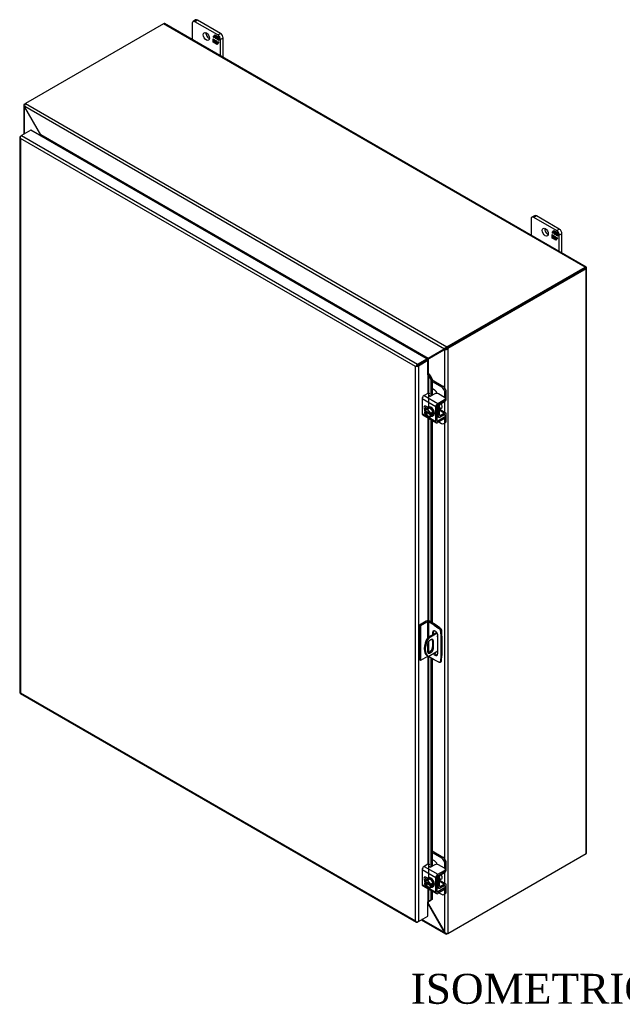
# Model space of a CAD drawing. Header units: inches. Extents: x 6 to 235, y 0 to 158.
# Tile 7 of 8: x 175 to 205, y 109 to 158. Entities that reach past the tile are written whole.
import ezdxf
from ezdxf.enums import TextEntityAlignment as Align

# ---------------------------------------------------------------- set-up
doc = ezdxf.new("R2010")
doc.units = ezdxf.units.IN
doc.header["$MEASUREMENT"] = 0
for name, color, linetype in [('COM40153-1', 7, 'CONTINUOUS'), ('COM40153-2', 7, 'CONTINUOUS'), ('COM42667', 7, 'CONTINUOUS'), ('COM42780', 7, 'CONTINUOUS'), ('COM48454', 7, 'CONTINUOUS'), ('COM71780-21', 7, 'CONTINUOUS'), ('DEFAULT', 7, 'CONTINUOUS'), ('FET07710', 7, 'CONTINUOUS'), ('SCC19011', 7, 'CONTINUOUS'), ('WAF25035', 7, 'CONTINUOUS')]:
    doc.layers.add(name, color=color, linetype=linetype)
doc.styles.add('SEACAD_TIMES_NEW_ROMAN', font='times.ttf')

msp = doc.modelspace()

# ---------------------------------------------------------------- linework, layer by layer
at = {"layer": 'COM40153-1', "color": 7}
for p, q in [((195.913, 127.306), (195.467, 127.049)), ((195.94, 127.263), (195.518, 127.019)), ((196.13, 127.479), (196.146, 127.47)), ((196.178, 127.12), (196.178, 127.426)), ((195.467, 127.049), (195.518, 127.019)), ((195.707, 126.876), (195.758, 126.847)), ((195.707, 126.876), (195.707, 126.58)), ((195.758, 126.55), (195.758, 126.847)), ((195.449, 126.668), (195.449, 126.372)), ((195.973, 126.363), (195.518, 126.101)), ((195.707, 126.58), (195.758, 126.55)), ((195.443, 126.142), (195.494, 126.113))]:
    msp.add_line(p, q, dxfattribs=at)
for centre, major_axis, start_param, end_param in [((196.07, 127.426), (-0.108, 0), 2.529725, 3.926991), ((195.818, 126.792), (0.375, 0.65), 1.508132, 3.141593), ((195.869, 126.762), (0.375, 0.65), 1.508132, 3.204257), ((195.604, 126.758), (-0.109, -0.189), 2.356194, 5.497787), ((195.553, 126.787), (-0.109, -0.189), 2.356194, 2.906426), ((195.979, 127.133), (-0.0313, -0.0541), 4.139289, 6.283185), ((195.928, 127.162), (0.0313, 0.0541), 4.093609, 5.210881), ((195.979, 127.133), (-0.0313, -0.0541), 0, 0.63978), ((195.604, 126.461), (0.109, 0.189), 2.356194, 5.497787), ((195.553, 126.491), (0.109, 0.189), 3.37676, 5.497787)]:
    msp.add_ellipse(centre, major_axis=major_axis, ratio=0.57735, start_param=start_param, end_param=end_param, dxfattribs=at)
at = {"layer": 'COM40153-2', "color": 7}
for p, q in [((195.395, 127.867), (195.047, 127.666)), ((195.446, 127.837), (195.098, 127.636)), ((195.446, 127.837), (195.446, 127.013)), ((195.497, 127.837), (195.497, 127.066)), ((195.79, 127.668), (195.497, 127.837)), ((195.841, 127.697), (195.547, 127.867)), ((195.79, 127.668), (195.841, 127.697)), ((196.077, 127.537), (195.841, 127.697)), ((195.047, 127.666), (195.047, 125.931)), ((195.098, 127.636), (195.047, 127.666)), ((195.098, 127.636), (195.098, 125.901)), ((195.708, 127.297), (195.759, 127.326)), ((195.708, 127.297), (195.708, 127.187)), ((195.759, 127.217), (195.759, 127.326)), ((195.79, 127.668), (196.026, 127.507)), ((196.026, 127.507), (196.077, 127.537)), ((196.158, 127.398), (196.107, 127.368)), ((196.107, 127.368), (196.127, 127.083)), ((196.178, 127.113), (196.158, 127.398)), ((195.497, 126.824), (195.497, 126.292)), ((195.973, 126.246), (195.973, 127.144)), ((196.127, 127.083), (196.178, 127.113)), ((196.127, 127.083), (196.127, 126.127)), ((196.178, 127.113), (196.178, 126.157)), ((195.098, 125.901), (195.047, 125.931)), ((195.446, 126.102), (195.098, 125.901)), ((195.446, 126.141), (195.446, 126.102)), ((195.497, 126.111), (195.497, 126.102)), ((195.79, 125.933), (195.497, 126.102)), ((196.026, 125.82), (195.79, 125.933)), ((196.081, 125.818), (196.132, 125.847)), ((196.127, 126.127), (196.107, 125.866)), ((196.107, 125.866), (196.158, 125.896)), ((196.127, 126.127), (196.178, 126.157)), ((196.158, 125.896), (196.178, 126.157))]:
    msp.add_line(p, q, dxfattribs=at)
for centre, major_axis, start_param, end_param in [((195.471, 127.822), (-0.108, 0), 3.926991, 5.497787), ((195.471, 127.822), (-0.036, 0), 3.926991, 5.497787), ((195.84, 127.22), (0.094, -0.162), 0.785398, 3.926991), ((195.891, 127.25), (0.094, -0.162), 3.416574, 3.926991), ((196.019, 127.41), (0.062, -0.108), 0.872665, 2.268928), ((196.069, 127.44), (-0.062, 0.108), 4.014257, 5.410521), ((195.84, 126.322), (-0.094, 0.162), 1.73559, 3.926991), ((195.891, 126.351), (-0.094, 0.162), 1.73559, 2.866611), ((195.471, 126.087), (0.036, 0), 0.785398, 2.356194), ((196.019, 125.926), (-0.062, 0.108), 2.443461, 3.839724), ((196.069, 125.956), (-0.062, 0.108), 3.141593, 3.839724)]:
    msp.add_ellipse(centre, major_axis=major_axis, ratio=0.57735, start_param=start_param, end_param=end_param, dxfattribs=at)
at = {"layer": 'COM42667', "color": 7}
for p, q in [((195.465, 139.276), (195.284, 139.171)), ((195.284, 139.171), (195.97, 138.775)), ((195.826, 139.252), (195.643, 139.146)), ((196.311, 139.074), (196.003, 139.252)), ((196.348, 138.946), (196.348, 139.023)), ((195.869, 138.6), (195.183, 138.996)), ((195.183, 138.996), (195.183, 138.268)), ((195.472, 138.58), (195.377, 138.635)), ((195.869, 137.872), (195.869, 138.6)), ((195.936, 137.911), (195.936, 138.639)), ((195.97, 138.775), (196.311, 138.972)), ((195.97, 138.698), (196.311, 138.895)), ((196.311, 138.895), (196.311, 138.972)), ((195.183, 138.268), (195.438, 138.121)), ((195.213, 138.203), (195.899, 137.807)), ((195.487, 138.093), (195.869, 137.872)), ((196.311, 138.088), (195.97, 137.891)), ((196.295, 138.2), (196.311, 138.19)), ((196.311, 138.011), (196.311, 138.088)), ((196.348, 138.062), (196.348, 138.139)), ((195.97, 137.891), (195.936, 137.911)), ((196.311, 138.011), (195.97, 137.814)), ((195.869, 115.023), (195.183, 115.419)), ((195.183, 115.419), (195.183, 114.691)), ((195.465, 115.698), (195.284, 115.594)), ((195.284, 115.594), (195.97, 115.198)), ((195.826, 115.675), (195.643, 115.569)), ((195.97, 115.198), (196.311, 115.395)), ((196.311, 115.497), (196.003, 115.675)), ((196.311, 115.317), (196.311, 115.395)), ((196.348, 115.368), (196.348, 115.446)), ((195.472, 115.003), (195.377, 115.058)), ((195.869, 114.295), (195.869, 115.023)), ((195.936, 114.334), (195.936, 115.062)), ((195.97, 115.12), (196.311, 115.317)), ((195.183, 114.691), (195.438, 114.544)), ((195.213, 114.626), (195.899, 114.23)), ((195.487, 114.516), (195.869, 114.295)), ((196.311, 114.511), (195.97, 114.314)), ((196.311, 114.434), (195.97, 114.237)), ((196.295, 114.623), (196.311, 114.613)), ((196.311, 114.434), (196.311, 114.511)), ((196.348, 114.485), (196.348, 114.562)), ((195.97, 114.314), (195.936, 114.334))]:
    msp.add_line(p, q, dxfattribs=at)
for centre, major_axis, start_param, end_param in [((195.284, 139.054), (-0.072, -0.124), 3.926991, 5.497787), ((195.507, 139.251), (-0.06, 0), 3.141593, 5.497787), ((195.6, 139.171), (0.06, 0), 2.929457, 5.497787), ((195.915, 139.201), (0.125, 0), 0.785398, 2.356194), ((196.223, 139.023), (-0.125, 0), 2.356194, 3.926991), ((195.377, 138.52), (0.07, -0.122), 2.356194, 4.826451), ((195.444, 138.559), (0.07, -0.122), 3.6401, 4.826451), ((195.97, 138.658), (0.072, 0.124), 0.785398, 2.356194), ((195.97, 138.658), (0.024, 0.0416), 0.785398, 2.356194), ((196.223, 138.946), (-0.125, 0), 2.356194, 3.141593), ((195.284, 138.327), (0.072, 0.124), 2.356194, 3.141593), ((196.223, 138.139), (-0.125, 0), 2.356194, 3.926991), ((196.223, 138.062), (-0.125, 0), 2.356194, 3.141593), ((195.97, 137.931), (0.071, 0.124), 2.356194, 3.926991), ((195.97, 137.931), (0.024, 0.0416), 2.356194, 3.926991), ((195.284, 115.477), (-0.072, -0.124), 3.926991, 5.497787), ((195.507, 115.674), (-0.06, 0), 3.141593, 5.497787), ((195.6, 115.594), (0.06, 0), 2.929457, 5.497787), ((195.915, 115.624), (0.125, 0), 0.785398, 2.356194), ((196.223, 115.446), (-0.125, 0), 2.356194, 3.926991), ((196.223, 115.368), (-0.125, 0), 2.356194, 3.141593), ((195.377, 114.943), (0.07, -0.122), 2.356194, 4.826451), ((195.444, 114.982), (0.07, -0.122), 3.6401, 4.826451), ((195.97, 115.081), (0.071, 0.124), 0.785398, 2.356194), ((195.97, 115.081), (0.024, 0.0416), 0.785398, 2.356194), ((195.284, 114.749), (0.072, 0.124), 2.356194, 3.141593), ((196.223, 114.562), (-0.125, 0), 2.356194, 3.926991), ((196.223, 114.485), (-0.125, 0), 2.356194, 3.141593), ((195.97, 114.353), (0.072, 0.124), 2.356194, 3.926991), ((195.97, 114.353), (0.024, 0.0416), 2.356194, 3.926991)]:
    msp.add_ellipse(centre, major_axis=major_axis, ratio=0.57735, start_param=start_param, end_param=end_param, dxfattribs=at)
at = {"layer": 'COM42780', "color": 7}
for p, q in [((195.68, 139.946), (196.22, 139.634)), ((195.68, 139.869), (196.153, 139.596)), ((195.799, 139.443), (195.68, 139.512)), ((196.153, 139.596), (196.22, 139.634)), ((196.397, 139.328), (196.33, 139.289)), ((196.33, 139.061), (196.33, 139.289)), ((196.397, 139.024), (196.397, 139.328)), ((195.941, 138.661), (195.992, 138.631)), ((195.992, 138.146), (195.992, 138.631)), ((196.06, 138.184), (196.06, 138.669)), ((196.093, 138.728), (196.298, 138.85)), ((195.936, 138.178), (195.992, 138.146)), ((195.936, 138.13), (196.022, 138.08)), ((196.06, 138.184), (196.093, 138.165)), ((196.065, 138.413), (196.298, 138.279)), ((196.367, 138.285), (196.083, 138.449)), ((196.296, 138.2), (196.092, 138.086)), ((196.298, 138.279), (196.093, 138.165)), ((196.296, 138.2), (196.33, 138.18)), ((196.33, 138.177), (196.33, 138.18)), ((196.397, 137.915), (196.397, 138.219)), ((196.027, 137.847), (196.153, 137.774)), ((196.278, 137.762), (196.345, 137.801)), ((196.33, 137.876), (196.33, 138.024)), ((196.33, 137.876), (196.397, 137.915)), ((195.68, 116.369), (196.22, 116.057)), ((195.68, 116.291), (196.153, 116.018)), ((195.799, 115.866), (195.68, 115.935)), ((196.153, 116.018), (196.22, 116.057)), ((196.397, 115.751), (196.33, 115.712)), ((196.33, 115.484), (196.33, 115.712)), ((196.397, 115.447), (196.397, 115.751)), ((195.941, 115.083), (195.992, 115.054)), ((195.992, 114.569), (195.992, 115.054)), ((196.06, 114.607), (196.06, 115.092)), ((196.367, 114.707), (196.083, 114.872)), ((196.093, 115.151), (196.298, 115.273)), ((195.936, 114.601), (195.992, 114.569)), ((195.936, 114.553), (196.022, 114.503)), ((196.06, 114.607), (196.093, 114.587)), ((196.065, 114.836), (196.298, 114.701)), ((196.296, 114.623), (196.092, 114.509)), ((196.298, 114.701), (196.093, 114.587)), ((196.296, 114.623), (196.33, 114.603)), ((196.33, 114.6), (196.33, 114.603)), ((196.33, 114.299), (196.33, 114.447)), ((196.397, 114.338), (196.397, 114.642)), ((196.027, 114.27), (196.153, 114.197)), ((196.278, 114.185), (196.345, 114.224)), ((196.33, 114.299), (196.397, 114.338))]:
    msp.add_line(p, q, dxfattribs=at)
for centre, major_axis, start_param, end_param in [((196.153, 139.391), (0.125, -0.217), 0.785398, 2.356194), ((196.22, 139.43), (-0.125, 0.217), 3.926991, 5.497787), ((195.799, 139.239), (0.125, -0.217), 1.392108, 2.356194), ((196.296, 138.966), (-0.071, -0.124), 0.802851, 2.356194), ((196.094, 138.689), (-0.072, -0.124), 4.744903, 5.497787), ((196.094, 138.689), (-0.024, -0.0416), 3.944444, 5.497787), ((195.95, 138.568), (0.097, -0.169), 0.133398, 1.437398), ((196.094, 138.204), (0.071, 0.124), 2.356194, 3.909538), ((196.094, 138.204), (0.024, 0.0416), 2.356194, 3.909538), ((196.296, 138.161), (-0.024, -0.0416), 2.356194, 3.909538), ((196.296, 138.161), (-0.071, -0.124), 2.356194, 3.909538), ((196.153, 137.978), (-0.125, 0.217), 2.356194, 3.926991), ((196.22, 138.017), (-0.125, 0.217), 3.141593, 3.926991), ((195.799, 115.662), (0.125, -0.217), 1.392108, 2.356194), ((196.153, 115.814), (0.125, -0.217), 0.785398, 2.356194), ((196.22, 115.853), (-0.125, 0.217), 3.926991, 5.497787), ((196.296, 115.389), (-0.071, -0.124), 0.802851, 2.356194), ((196.094, 115.112), (-0.071, -0.124), 4.744903, 5.497787), ((196.094, 115.112), (-0.024, -0.0416), 3.944444, 5.497787), ((195.95, 114.991), (0.098, -0.169), 0.133398, 1.437398), ((196.094, 114.627), (0.071, 0.124), 2.356194, 3.909538), ((196.094, 114.627), (0.024, 0.0416), 2.356194, 3.909538), ((196.296, 114.584), (-0.024, -0.0416), 2.356194, 3.909538), ((196.296, 114.584), (-0.071, -0.124), 2.356194, 3.909538), ((196.153, 114.401), (-0.125, 0.217), 2.356194, 3.926991), ((196.22, 114.44), (-0.125, 0.217), 3.141593, 3.926991)]:
    msp.add_ellipse(centre, major_axis=major_axis, ratio=0.57735, start_param=start_param, end_param=end_param, dxfattribs=at)
at = {"layer": 'COM48454', "color": 7}
for p, q in [((182.232, 157.785), (175.313, 153.791)), ((203.343, 145.597), (182.232, 157.785)), ((203.397, 145.602), (182.286, 157.791)), ((175.231, 153.692), (175.231, 152.245)), ((175.262, 153.761), (175.313, 153.791)), ((175.29, 153.746), (175.262, 153.761)), ((175.281, 153.633), (175.262, 153.623)), ((175.262, 152.264), (175.262, 153.623)), ((175.279, 153.6), (175.262, 153.623)), ((175.279, 153.6), (175.292, 153.607)), ((176.082, 152.21), (175.279, 153.6)), ((196.305, 141.495), (175.281, 153.633)), ((175.292, 153.607), (175.281, 153.633)), ((176.095, 152.217), (175.292, 153.607)), ((175.313, 153.791), (196.425, 141.602)), ((176.082, 152.21), (176.095, 152.217)), ((176.082, 152.164), (176.082, 152.21)), ((195.491, 141.019), (176.095, 152.217)), ((176.142, 152.131), (176.141, 152.13)), ((195.392, 141.017), (176.142, 152.131)), ((196.425, 141.602), (203.343, 145.597)), ((196.425, 141.543), (203.343, 145.538)), ((203.343, 145.538), (196.425, 141.543)), ((203.394, 145.508), (196.476, 141.514)), ((203.415, 145.579), (203.343, 145.538)), ((203.415, 145.579), (203.343, 145.538)), ((203.343, 145.538), (203.394, 145.567)), ((203.343, 145.538), (203.343, 145.538)), ((203.343, 145.538), (203.343, 145.538)), ((203.394, 116.232), (203.394, 145.508)), ((203.425, 116.276), (203.425, 145.552)), ((196.293, 141.482), (195.491, 141.019)), ((196.344, 141.512), (195.541, 141.048)), ((196.357, 141.489), (195.554, 141.026)), ((196.293, 141.482), (196.344, 141.512)), ((196.305, 141.495), (196.293, 141.482)), ((196.355, 141.525), (196.305, 141.495)), ((196.374, 141.493), (196.323, 141.464)), ((196.355, 141.525), (196.344, 141.512)), ((196.348, 141.52), (196.362, 141.528)), ((196.374, 141.493), (196.357, 141.489)), ((196.38, 141.497), (196.366, 141.489)), ((196.425, 141.543), (196.425, 141.602)), ((196.425, 141.543), (196.476, 141.514)), ((196.476, 141.514), (196.476, 112.238)), ((195.391, 141.016), (195.392, 141.017)), ((195.392, 141.017), (195.392, 141.016)), ((195.541, 141.048), (195.491, 141.019)), ((196.306, 141.46), (195.503, 140.997)), ((195.554, 141.026), (195.503, 140.997)), ((195.503, 140.246), (195.503, 140.997)), ((196.323, 141.464), (196.306, 141.46)), ((196.323, 139.537), (196.323, 141.464)), ((195.408, 140.938), (195.408, 140.938)), ((196.323, 138.31), (196.323, 138.869)), ((196.323, 115.96), (196.323, 137.788)), ((196.476, 112.238), (203.394, 116.232)), ((196.323, 114.733), (196.323, 115.292)), ((196.323, 112.288), (196.323, 114.211)), ((195.491, 113.694), (195.467, 113.707)), ((195.491, 113.694), (195.503, 113.701)), ((195.491, 113.694), (196.293, 112.304)), ((195.503, 113.701), (195.503, 113.829)), ((195.503, 113.701), (196.306, 112.311)), ((195.14, 112.914), (196.349, 112.216)), ((196.305, 112.278), (195.171, 112.932)), ((196.293, 112.304), (196.306, 112.311)), ((196.293, 112.304), (196.305, 112.278)), ((196.323, 112.288), (196.305, 112.278)), ((196.306, 112.311), (196.323, 112.288)), ((196.425, 112.24), (196.425, 112.208)), ((196.476, 112.238), (196.425, 112.208))]:
    msp.add_line(p, q, dxfattribs=at)
for centre, radius, start, end in [((175.323, 153.692), 0.0923, 131.3818, 228.6182), ((175.468, 153.677), 0.192, 143.5515, 192.9586), ((196.481, 141.418), 0.192, 107.0414, 156.4485), ((196.344, 141.655), 0.192, 263.5515, 312.9586), ((196.428, 141.395), 0.148, 91.3268, 119.2753), ((196.301, 141.617), 0.144, 300.272, 329.1259), ((192.559, 145.829), 5.635, 300.4684, 301.9581), ((198.184, 136.088), 5.595, 118.0355, 119.6541), ((196.395, 112.296), 0.0923, 191.3818, 288.6182), ((196.454, 112.429), 0.192, 227.0414, 276.4485)]:
    msp.add_arc(centre, radius, start, end, dxfattribs=at)
for centre, major_axis, ratio, start_param, end_param in [((182.232, 157.697), (-0.054, -0.0935), 0.57735, 3.141593, 3.926991), ((203.343, 145.508), (-0.054, -0.0935), 0.57735, 2.696031, 3.926991), ((203.317, 145.523), (-0.036, -0.0208), 0.000948, 2.356741, 3.927537), ((203.317, 145.523), (-0.036, -0.0207), 0.000948, 2.355648, 3.926445), ((203.317, 145.523), (0.108, 0.062), 0.000948, -0.784852, -0.445015), ((203.317, 145.523), (0.108, 0.062), 0.000948, 0.445015, 0.784852), ((203.317, 145.552), (-0.108, 0), 0.57735, 2.356194, 3.587154), ((203.317, 116.276), (-0.108, 0), 0.57735, 2.356194, 3.141593)]:
    msp.add_ellipse(centre, major_axis=major_axis, ratio=ratio, start_param=start_param, end_param=end_param, dxfattribs=at)
for points, knots in [([(176.082, 152.21), (176.084, 152.2), (176.087, 152.19), (176.089, 152.173), (176.09, 152.166), (176.091, 152.16)], [0, 0, 0, 0, 0.25, 0.25, 0.4064598, 0.4064598, 0.4064598, 0.4064598]), ([(176.142, 152.131), (176.144, 152.132), (176.145, 152.133), (176.146, 152.135), (176.146, 152.137), (176.147, 152.141), (176.146, 152.145), (176.144, 152.152), (176.142, 152.156), (176.138, 152.164), (176.135, 152.168), (176.128, 152.18), (176.122, 152.187), (176.109, 152.203), (176.102, 152.21), (176.095, 152.217)], [0, 0, 0, 0, 0.0625, 0.0625, 0.125, 0.125, 0.25, 0.25, 0.375, 0.375, 0.5, 0.5, 0.75, 0.75, 1, 1, 1, 1]), ([(195.491, 141.019), (195.483, 141.02), (195.476, 141.021), (195.459, 141.023), (195.451, 141.023), (195.438, 141.024), (195.434, 141.024), (195.425, 141.023), (195.42, 141.023), (195.411, 141.022), (195.407, 141.022), (195.4, 141.02), (195.398, 141.02), (195.395, 141.018), (195.393, 141.018), (195.392, 141.017)], [0, 0, 0, 0, 0.25, 0.25, 0.5, 0.5, 0.625, 0.625, 0.75, 0.75, 0.875, 0.875, 0.9375, 0.9375, 1, 1, 1, 1]), ([(195.452, 140.912), (195.454, 140.913), (195.455, 140.914), (195.458, 140.917), (195.459, 140.918), (195.464, 140.923), (195.467, 140.926), (195.472, 140.934), (195.474, 140.938), (195.479, 140.945), (195.481, 140.949), (195.487, 140.96), (195.491, 140.968), (195.498, 140.983), (195.501, 140.99), (195.503, 140.997)], [0, 0, 0, 0, 0.0625, 0.0625, 0.125, 0.125, 0.25, 0.25, 0.375, 0.375, 0.5, 0.5, 0.75, 0.75, 1, 1, 1, 1]), ([(195.503, 113.701), (195.501, 113.711), (195.498, 113.721), (195.491, 113.74), (195.487, 113.749), (195.481, 113.761), (195.479, 113.765), (195.474, 113.773), (195.472, 113.776), (195.469, 113.78), (195.468, 113.78), (195.467, 113.781)], [0, 0, 0, 0, 0.25, 0.25, 0.5, 0.5, 0.625, 0.625, 0.75, 0.75, 0.7782984, 0.7782984, 0.7782984, 0.7782984])]:
    msp.add_open_spline(points, degree=3, knots=knots, dxfattribs=at)
msp.add_open_spline([(195.468, 113.714), (195.476, 113.708), (195.484, 113.701), (195.491, 113.694)], degree=3, dxfattribs=at)
at = {"layer": 'COM71780-21', "color": 7}
for p, q in [((175.586, 152.451), (175.12, 152.182)), ((195.416, 141.002), (175.586, 152.451)), ((175.038, 152.108), (175.038, 124.297)), ((175.048, 152.081), (175.048, 152.081)), ((175.069, 152.152), (175.12, 152.182)), ((194.848, 140.615), (175.069, 152.035)), ((175.069, 152.035), (175.069, 124.283)), ((175.12, 152.182), (194.95, 140.733)), ((194.95, 140.733), (195.416, 141.002)), ((195.416, 141.002), (195.416, 140.943)), ((194.899, 140.644), (194.848, 140.615)), ((194.848, 112.863), (194.848, 140.615)), ((194.878, 140.632), (194.95, 140.674)), ((194.878, 140.632), (194.95, 140.674)), ((194.95, 140.674), (195.416, 140.943)), ((195.416, 140.943), (194.95, 140.674)), ((195.467, 140.913), (195.001, 140.644)), ((195.001, 140.644), (195.001, 112.834)), ((195.467, 140.913), (195.416, 140.943)), ((195.467, 140.199), (195.467, 140.913)), ((195.467, 140.199), (195.467, 139.277)), ((195.496, 140.205), (195.502, 140.246)), ((195.522, 140.167), (195.581, 140.191)), ((195.522, 140.167), (195.621, 139.945)), ((195.522, 138.605), (195.522, 140.167)), ((195.581, 140.191), (195.68, 139.969)), ((195.68, 139.969), (195.621, 139.945)), ((195.621, 139.945), (195.621, 139.138)), ((195.68, 139.969), (195.68, 139.168)), ((195.467, 138.583), (195.467, 138.578)), ((195.467, 138.056), (195.467, 127.885)), ((195.522, 127.877), (195.522, 138.024)), ((195.621, 137.967), (195.621, 127.824)), ((195.68, 137.933), (195.68, 127.79)), ((195.467, 126.108), (195.467, 115.7)), ((195.522, 115.027), (195.522, 126.087)), ((195.621, 126.03), (195.621, 115.561)), ((195.68, 125.996), (195.68, 115.591)), ((175.066, 124.248), (194.896, 112.799)), ((175.069, 124.283), (194.848, 112.863)), ((195.467, 115.006), (195.467, 115.001)), ((195.467, 114.479), (195.467, 113.817)), ((195.522, 113.843), (195.522, 114.447)), ((195.621, 114.39), (195.621, 113.903)), ((195.621, 113.903), (195.522, 113.843)), ((195.68, 113.927), (195.581, 113.867)), ((195.68, 113.927), (195.621, 113.903)), ((195.68, 114.356), (195.68, 113.927)), ((195.467, 113.103), (195.467, 113.817)), ((195.522, 113.843), (195.581, 113.867)), ((195.001, 112.834), (195.467, 113.103)), ((194.878, 112.822), (194.878, 112.822)), ((195.001, 112.834), (194.95, 112.804))]:
    msp.add_line(p, q, dxfattribs=at)
for centre, radius, start, end in [((195.418, 140.122), 0.114, 23.2734, 46.5882), ((195.449, 140.086), 0.169, 38.3968, 71.6578), ((195.769, 113.493), 0.429, 125.2045, 129.639), ((195.567, 113.767), 0.088, 117.4412, 127.5015)]:
    msp.add_arc(centre, radius, start, end, dxfattribs=at)
for centre, major_axis, ratio, start_param, end_param in [((175.146, 152.108), (0.108, 0), 0.57735, 2.356194, 3.587154), ((175.12, 152.093), (0.054, 0.0935), 0.57735, 0.785398, 2.016358), ((175.146, 152.079), (-0.076, 0.132), 0.577982, 1.231508, 1.571345), ((175.146, 152.079), (-0.076, 0.132), 0.577982, 1.230411, 1.570248), ((194.925, 140.659), (-0.108, -0.062), 0.000948, -1.124689, -0.784852), ((194.925, 140.659), (-0.108, -0.062), 0.000948, 0.784852, 1.124689), ((194.95, 140.645), (0.054, 0.0935), 0.57735, 0.785398, 2.016358), ((194.925, 140.689), (0.108, 0), 0.57735, 4.266828, 5.497787), ((194.925, 140.659), (0.036, 0.0208), 0.000948, 0.785944, 2.356741), ((194.925, 140.659), (0.036, 0.0207), 0.000948, 3.926445, 5.497241), ((195.493, 140.184), (0.108, 0), 0.57735, 1.48353, 1.808737), ((195.493, 140.184), (0.036, 0), 0.57735, 1.48353, 2.356194), ((175.146, 124.297), (0.108, 0), 0.57735, 3.141593, 3.587154), ((175.146, 124.327), (-0.108, -0.062), 0.000948, 0.445015, 0.784852), ((175.146, 124.327), (-0.108, -0.062), 0.000948, -0.784852, -0.445015), ((175.12, 124.341), (0.054, 0.0935), 0.57735, 2.696031, 3.141593), ((195.493, 113.803), (-0.036, 0), 0.57735, 4.625123, 5.497787), ((194.925, 112.907), (0.076, -0.132), 0.577982, 4.712938, 5.052774), ((194.925, 112.907), (0.076, -0.132), 0.577982, 4.71184, 5.051677), ((194.925, 112.878), (0.108, 0), 0.57735, 4.266828, 5.497787), ((194.95, 112.893), (0.054, 0.0935), 0.57735, 2.696031, 3.926991)]:
    msp.add_ellipse(centre, major_axis=major_axis, ratio=ratio, start_param=start_param, end_param=end_param, dxfattribs=at)
at = {"layer": 'FET07710', "color": 7}
for p, q in [((183.671, 157.808), (183.671, 156.991)), ((183.842, 157.97), (183.71, 157.893)), ((183.936, 157.961), (183.804, 157.884)), ((184.953, 157.221), (183.804, 157.884)), ((185.085, 157.297), (183.936, 157.961)), ((184.953, 157.221), (185.085, 157.297)), ((184.725, 157.103), (184.811, 157.227)), ((184.739, 157.112), (184.725, 157.103)), ((184.77, 157.077), (184.725, 157.103)), ((184.725, 156.851), (184.725, 157.024)), ((184.725, 157.024), (184.77, 156.997)), ((184.739, 156.859), (184.725, 156.851)), ((184.802, 156.806), (184.725, 156.851)), ((184.739, 157.112), (184.77, 157.156)), ((184.77, 157.093), (184.739, 157.112)), ((184.739, 156.859), (184.739, 157.016)), ((184.81, 156.818), (184.739, 156.859)), ((184.784, 157.172), (184.77, 157.163)), ((184.84, 157.123), (184.77, 157.163)), ((184.77, 157.163), (184.77, 157.077)), ((184.77, 156.997), (184.77, 156.911)), ((184.77, 156.911), (184.84, 156.871)), ((184.779, 157.168), (184.817, 157.223)), ((184.854, 157.132), (184.784, 157.172)), ((184.833, 156.851), (184.802, 156.806)), ((184.811, 157.227), (184.888, 157.182)), ((184.847, 156.859), (184.833, 156.851)), ((184.833, 156.788), (184.833, 156.851)), ((184.847, 156.796), (184.833, 156.788)), ((184.91, 156.743), (184.833, 156.788)), ((184.854, 157.132), (184.84, 157.123)), ((184.84, 157.037), (184.84, 157.123)), ((184.854, 157.045), (184.84, 157.037)), ((184.882, 157.012), (184.84, 157.037)), ((184.84, 156.871), (184.84, 156.957)), ((184.84, 156.957), (184.882, 156.933)), ((184.854, 156.879), (184.84, 156.871)), ((184.847, 156.796), (184.847, 156.859)), ((184.919, 156.755), (184.847, 156.796)), ((184.854, 157.045), (184.854, 157.132)), ((184.882, 157.029), (184.854, 157.045)), ((184.854, 156.879), (184.854, 156.949)), ((184.896, 157.107), (184.882, 157.099)), ((184.951, 157.059), (184.882, 157.099)), ((184.882, 157.099), (184.882, 157.012)), ((184.882, 156.933), (184.882, 156.846)), ((184.882, 156.846), (184.951, 156.806)), ((184.888, 157.182), (184.888, 157.119)), ((184.888, 157.119), (184.92, 157.164)), ((184.903, 157.127), (184.888, 157.119)), ((184.966, 157.067), (184.896, 157.107)), ((184.903, 157.127), (184.926, 157.16)), ((184.997, 156.867), (184.91, 156.743)), ((184.92, 157.164), (184.997, 157.119)), ((184.966, 157.067), (184.951, 157.059)), ((184.951, 156.972), (184.951, 157.059)), ((184.966, 156.981), (184.951, 156.972)), ((184.997, 156.946), (184.951, 156.972)), ((184.951, 156.806), (184.951, 156.893)), ((184.951, 156.893), (184.997, 156.867)), ((184.957, 156.81), (184.951, 156.806)), ((184.966, 156.981), (184.966, 157.067)), ((184.997, 156.962), (184.966, 156.981)), ((184.966, 156.822), (184.966, 156.885)), ((184.997, 157.119), (184.997, 156.946)), ((185.218, 157.067), (185.085, 156.991)), ((185.085, 156.174), (185.085, 156.991)), ((185.218, 156.098), (185.218, 157.067)), ((200.642, 148.01), (200.642, 147.193)), ((200.813, 148.172), (200.681, 148.096)), ((200.907, 148.163), (200.774, 148.086)), ((201.923, 147.423), (200.774, 148.086)), ((202.056, 147.499), (200.907, 148.163)), ((201.695, 147.305), (201.782, 147.429)), ((201.749, 147.37), (201.788, 147.425)), ((201.782, 147.429), (201.859, 147.384)), ((201.923, 147.423), (202.056, 147.499)), ((201.709, 147.314), (201.695, 147.305)), ((201.741, 147.279), (201.695, 147.305)), ((201.695, 147.053), (201.695, 147.226)), ((201.695, 147.226), (201.741, 147.2)), ((201.709, 147.061), (201.695, 147.053)), ((201.772, 147.008), (201.695, 147.053)), ((201.709, 147.314), (201.741, 147.358)), ((201.741, 147.295), (201.709, 147.314)), ((201.709, 147.061), (201.709, 147.218)), ((201.78, 147.02), (201.709, 147.061)), ((201.755, 147.374), (201.741, 147.366)), ((201.81, 147.325), (201.741, 147.366)), ((201.741, 147.366), (201.741, 147.279)), ((201.741, 147.2), (201.741, 147.113)), ((201.741, 147.113), (201.81, 147.073)), ((201.824, 147.334), (201.755, 147.374)), ((201.804, 147.053), (201.772, 147.008)), ((201.818, 147.061), (201.804, 147.053)), ((201.804, 146.99), (201.804, 147.053)), ((201.818, 146.998), (201.804, 146.99)), ((201.881, 146.945), (201.804, 146.99)), ((201.824, 147.334), (201.81, 147.325)), ((201.81, 147.239), (201.81, 147.325)), ((201.824, 147.247), (201.81, 147.239)), ((201.853, 147.215), (201.81, 147.239)), ((201.81, 147.073), (201.81, 147.159)), ((201.81, 147.159), (201.853, 147.135)), ((201.824, 147.081), (201.81, 147.073)), ((201.818, 146.998), (201.818, 147.061)), ((201.889, 146.957), (201.818, 146.998)), ((201.824, 147.247), (201.824, 147.334)), ((201.853, 147.231), (201.824, 147.247)), ((201.824, 147.081), (201.824, 147.151)), ((201.867, 147.309), (201.853, 147.301)), ((201.922, 147.261), (201.853, 147.301)), ((201.853, 147.301), (201.853, 147.215)), ((201.853, 147.135), (201.853, 147.049)), ((201.853, 147.049), (201.922, 147.008)), ((201.859, 147.384), (201.859, 147.321)), ((201.859, 147.321), (201.891, 147.366)), ((201.873, 147.329), (201.859, 147.321)), ((201.936, 147.269), (201.867, 147.309)), ((201.873, 147.329), (201.897, 147.362)), ((201.968, 147.069), (201.881, 146.945)), ((201.891, 147.366), (201.968, 147.321)), ((201.936, 147.269), (201.922, 147.261)), ((201.922, 147.174), (201.922, 147.261)), ((201.936, 147.183), (201.922, 147.174)), ((201.968, 147.148), (201.922, 147.174)), ((201.922, 147.008), (201.922, 147.095)), ((201.922, 147.095), (201.968, 147.069)), ((201.928, 147.012), (201.922, 147.008)), ((201.936, 147.183), (201.936, 147.269)), ((201.968, 147.164), (201.936, 147.183)), ((201.936, 147.024), (201.936, 147.087)), ((201.968, 147.321), (201.968, 147.148)), ((202.188, 147.27), (202.056, 147.193)), ((202.056, 146.376), (202.056, 147.193)), ((202.188, 146.3), (202.188, 147.27))]:
    msp.add_line(p, q, dxfattribs=at)
for centre, major_axis, start_param, end_param in [((183.804, 157.731), (0.094, -0.162), 2.356194, 3.926991), ((183.936, 157.807), (0.094, -0.162), 2.356194, 3.141593), ((184.511, 157.221), (-0.109, 0.189), 0.649107, 2.492486), ((185.085, 157.144), (-0.094, 0.162), 3.926991, 5.497787), ((184.953, 157.068), (0.094, -0.162), 0.785398, 2.356194), ((200.774, 147.933), (0.094, -0.162), 2.356194, 3.926991), ((200.907, 148.009), (0.094, -0.162), 2.356194, 3.141593), ((201.481, 147.423), (-0.109, 0.189), 0.649107, 2.492486), ((201.923, 147.27), (0.094, -0.162), 0.785398, 2.356194), ((202.056, 147.346), (-0.094, 0.162), 3.926991, 5.497787)]:
    msp.add_ellipse(centre, major_axis=major_axis, ratio=0.57735, start_param=start_param, end_param=end_param, dxfattribs=at)
for centre in [(184.378, 157.144), (201.349, 147.346)]:
    msp.add_ellipse(centre, major_axis=(-0.109, 0.189), ratio=0.57735, dxfattribs=at)
at = {"layer": 'SCC19011', "color": 7}
for p, q in [((195.31, 138.463), (195.438, 138.537)), ((195.59, 138.557), (195.438, 138.537)), ((195.462, 138.483), (195.59, 138.557)), ((195.742, 138.361), (195.59, 138.557)), ((196.087, 138.506), (196.169, 138.553)), ((195.462, 138.483), (195.31, 138.463)), ((195.31, 138.463), (195.31, 138.402)), ((195.325, 138.394), (195.31, 138.402)), ((195.378, 138.385), (195.31, 138.346)), ((195.31, 138.346), (195.31, 138.285)), ((195.31, 138.346), (195.325, 138.338)), ((195.31, 138.285), (195.462, 138.09)), ((195.36, 138.406), (195.339, 138.393)), ((195.339, 138.338), (195.36, 138.35)), ((195.592, 138.272), (195.36, 138.406)), ((195.36, 138.35), (195.621, 138.2)), ((195.378, 138.396), (195.378, 138.385)), ((195.378, 138.385), (195.595, 138.259)), ((195.614, 138.287), (195.462, 138.483)), ((195.462, 138.09), (195.614, 138.11)), ((195.614, 138.226), (195.6, 138.235)), ((195.621, 138.2), (195.6, 138.187)), ((195.6, 138.179), (195.614, 138.171)), ((195.614, 138.287), (195.742, 138.361)), ((195.614, 138.226), (195.614, 138.287)), ((195.682, 138.265), (195.614, 138.226)), ((195.682, 138.21), (195.614, 138.171)), ((195.614, 138.11), (195.742, 138.184)), ((195.614, 138.11), (195.614, 138.171)), ((195.634, 138.237), (195.682, 138.21)), ((195.682, 138.21), (195.682, 138.265)), ((195.742, 138.184), (195.742, 138.361)), ((195.31, 114.886), (195.438, 114.96)), ((195.462, 114.906), (195.31, 114.886)), ((195.31, 114.886), (195.31, 114.825)), ((195.59, 114.98), (195.438, 114.96)), ((195.462, 114.906), (195.59, 114.98)), ((195.614, 114.71), (195.462, 114.906)), ((195.742, 114.784), (195.59, 114.98)), ((196.087, 114.929), (196.169, 114.976)), ((195.325, 114.816), (195.31, 114.825)), ((195.378, 114.808), (195.31, 114.769)), ((195.31, 114.769), (195.31, 114.708)), ((195.31, 114.769), (195.325, 114.761)), ((195.31, 114.708), (195.462, 114.512)), ((195.36, 114.829), (195.339, 114.816)), ((195.339, 114.761), (195.36, 114.773)), ((195.592, 114.695), (195.36, 114.829)), ((195.36, 114.773), (195.621, 114.622)), ((195.378, 114.819), (195.378, 114.808)), ((195.378, 114.808), (195.595, 114.682)), ((195.462, 114.512), (195.614, 114.532)), ((195.614, 114.649), (195.6, 114.658)), ((195.621, 114.622), (195.6, 114.61)), ((195.6, 114.602), (195.614, 114.594)), ((195.614, 114.71), (195.742, 114.784)), ((195.614, 114.649), (195.614, 114.71)), ((195.682, 114.688), (195.614, 114.649)), ((195.682, 114.632), (195.614, 114.594)), ((195.614, 114.532), (195.742, 114.606)), ((195.614, 114.532), (195.614, 114.594)), ((195.634, 114.66), (195.682, 114.632)), ((195.682, 114.632), (195.682, 114.688)), ((195.742, 114.606), (195.742, 114.784))]:
    msp.add_line(p, q, dxfattribs=at)
for centre, start, end in [((195.332, 138.408), 242.8525, 296.623), ((195.332, 138.352), 242.8527, 296.6228), ((195.332, 114.83), 242.8525, 296.623), ((195.332, 114.775), 242.8527, 296.6228)]:
    msp.add_arc(centre, 0.0158, start, end, dxfattribs=at)
for centre, major_axis, start_param, end_param in [((196.108, 138.659), (0.061, -0.106), 0, 2.159159), ((195.462, 138.286), (0.099, -0.171), 0.958412, 3.753977), ((195.462, 138.286), (-0.099, 0.171), 0.958412, 3.753977), ((195.47, 138.29), (0.094, -0.162), 3.141593, 3.744649), ((195.47, 138.29), (-0.094, 0.162), 0.96774, 3.141593), ((195.491, 138.303), (0.094, -0.162), 3.254972, 3.744649), ((195.491, 138.303), (-0.094, 0.162), 0.96774, 3.028213), ((195.462, 114.709), (0.099, -0.171), 0.958412, 3.753977), ((195.47, 114.713), (0.094, -0.162), 3.141593, 3.744649), ((195.491, 114.725), (0.094, -0.162), 3.254972, 3.744649), ((196.108, 115.082), (0.061, -0.106), 0, 2.159159), ((195.462, 114.709), (-0.099, 0.171), 0.958412, 3.753977), ((195.47, 114.713), (-0.094, 0.162), 0.96774, 3.141593), ((195.491, 114.725), (-0.094, 0.162), 0.96774, 3.028213)]:
    msp.add_ellipse(centre, major_axis=major_axis, ratio=0.57735, start_param=start_param, end_param=end_param, dxfattribs=at)
for points in [[(195.6, 138.187), (195.598, 138.186), (195.597, 138.185), (195.597, 138.182), (195.598, 138.18), (195.6, 138.179)], [(195.6, 114.61), (195.598, 114.609), (195.597, 114.608), (195.597, 114.605), (195.598, 114.603), (195.6, 114.602)]]:
    msp.add_open_spline(points, degree=3, knots=[0, 0, 0, 0, 0.5, 0.5, 1, 1, 1, 1], dxfattribs=at)
at = {"layer": 'WAF25035', "color": 7}
for p, q in [((195.497, 138.595), (195.465, 138.577)), ((195.715, 138.144), (195.747, 138.162)), ((195.497, 115.018), (195.465, 115)), ((195.715, 114.567), (195.747, 114.585))]:
    msp.add_line(p, q, dxfattribs=at)
for centre, start_param, end_param in [((195.59, 138.36), 0, 0.412589), ((195.59, 138.36), 2.729004, 6.283185), ((195.622, 138.379), 3.141593, 6.283185), ((195.59, 114.783), 0, 0.412589), ((195.59, 114.783), 2.729004, 6.283185), ((195.622, 114.801), 3.141593, 6.283185)]:
    msp.add_ellipse(centre, major_axis=(-0.125, 0.217), ratio=0.57735, start_param=start_param, end_param=end_param, dxfattribs=at)

# ---------------------------------------------------------------- texts
at = {"layer": 'DEFAULT', "color": 7, "style": 'SEACAD_TIMES_NEW_ROMAN'}
msp.add_text('ISOMETRIC VIEWS', height=1.5, dxfattribs=at).set_placement((194.613, 110.214), align=Align.TOP_LEFT)

doc.saveas('drawing.dxf')
